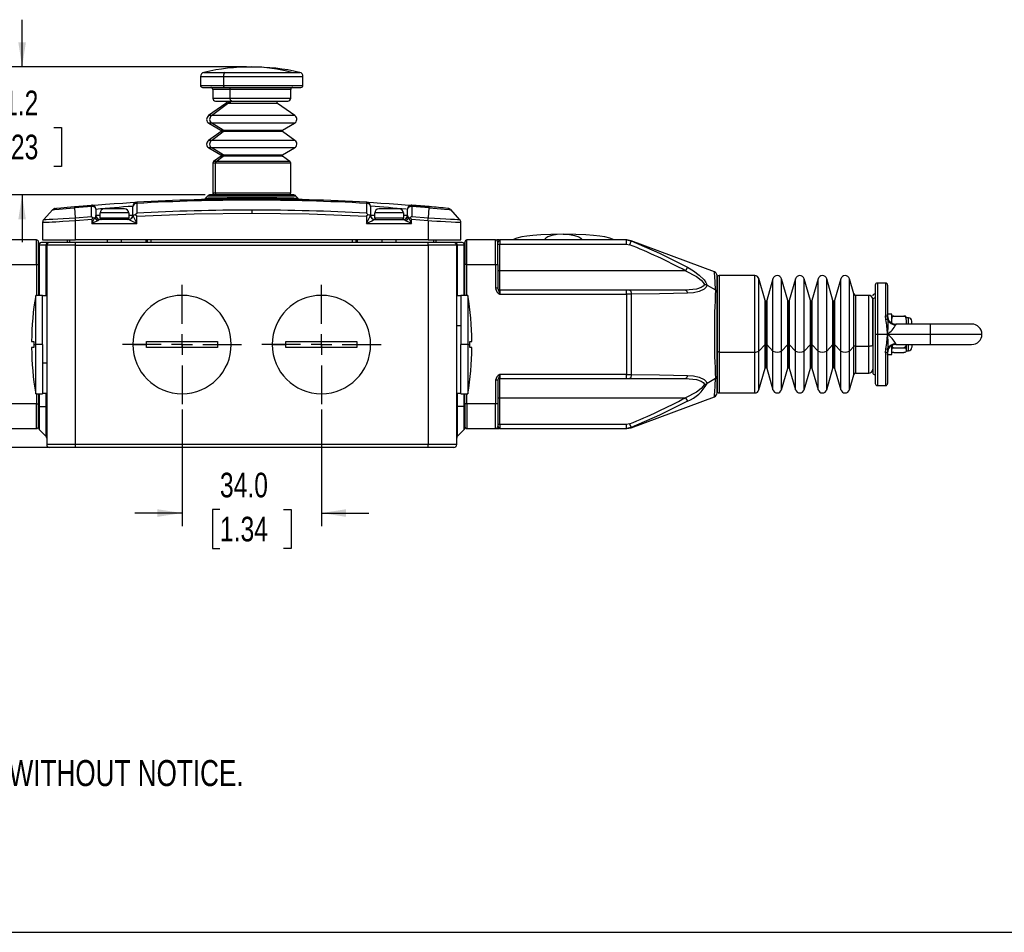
# Model space of a CAD drawing. Header units: millimetres. Extents: x 0 to 864, y 0 to 559.
# Tile 2 of 12: x 197 to 437, y 0 to 223. Entities that reach past the tile are written whole.
import ezdxf

# ---------------------------------------------------------------- set-up
doc = ezdxf.new("R2010")
doc.units = ezdxf.units.MM
doc.linetypes.add('CENTERX2', pattern=[20.32, 12.7, -2.54, 2.54, -2.54])
for name, color, linetype in [('CENTER', 40, 'CENTERX2'), ('DIMENSIONS', 140, 'Continuous'), ('SLD-DEFPOINTS', 7, 'Continuous'), ('TEXT', 140, 'Continuous')]:
    doc.layers.add(name, color=color, linetype=linetype)
doc.styles.add('SLDTEXTSTYLE0', font='TXT', dxfattribs={"width": 0.75})
doc.dimstyles.new('SLDDIMSTYLE2', dxfattribs={"dimtxt": 6, "dimasz": 6, "dimexe": 0, "dimexo": 0.0625, "dimgap": 1.5, "dimtad": 0, "dimtih": 1, "dimtoh": 1, "dimdec": 1, "dimrnd": 1e-09, "dimzin": 12, "dimdsep": 46, "dimtxsty": 'SLDTEXTSTYLE0', "dimsah": 1, "dimcen": 0.09, "dimadec": 0, "dimazin": 3, "dimtfac": 1, "dimtdec": 1, "dimtmove": 0, "dimatfit": 0, "dimfxl": 0, "dimfrac": 2, "dimtolj": 1, "dimtzin": 12, "dimarcsym": 0})
doc.dimstyles.new('SLDDIMSTYLE3', dxfattribs={"dimtxt": 6, "dimasz": 6, "dimexe": 0, "dimexo": 0.0625, "dimgap": 1.5, "dimtad": 0, "dimtih": 1, "dimtoh": 1, "dimdec": 1, "dimrnd": 1e-09, "dimzin": 4, "dimdsep": 46, "dimtxsty": 'SLDTEXTSTYLE0', "dimsah": 1, "dimcen": 0.09, "dimadec": 0, "dimazin": 1, "dimtfac": 1, "dimtdec": 1, "dimtmove": 0, "dimatfit": 0, "dimfxl": 0, "dimfrac": 2, "dimtolj": 1, "dimtzin": 12, "dimarcsym": 0})

# ---------------------------------------------------------------- blocks, each defined once
blk = doc.blocks.new('SW_NOTE_0_2')
at = {"layer": 'TEXT', "color": 0, "char_height": 6.35, "attachment_point": 1, "style": 'SLDTEXTSTYLE0'}
for s, insert in [('NOTES:', (0, 8.19)), ('1. DIMENSIONS CAN BE CHANGED BY MANUFACTURER WITHOUT NOTICE.', (4.76, -8.24)), ('2. DIMENSIONS DO NOT IMPLY TOLERANCE.', (4.76, -24.66))]:
    blk.add_mtext(s, dxfattribs=dict(at, insert=insert))
blk = doc.blocks.new('_D_10')
at = {"layer": 'DIMENSIONS'}
for p, q in [((236.62, 127.56), (236.62, 99.09)), ((270.62, 127.56), (270.62, 99.09)), ((236.62, 102.27), (225.08, 102.27)), ((245.86, 103.15), (244.03, 103.15)), ((244.03, 103.15), (244.03, 93.63)), ((261.37, 103.15), (263.2, 103.15)), ((263.2, 103.15), (263.2, 93.63)), ((270.62, 102.27), (282.16, 102.27)), ((244.03, 93.63), (245.86, 93.63)), ((263.2, 93.63), (261.37, 93.63))]:
    blk.add_line(p, q, dxfattribs=at)
for points in [[(236.62, 102.27), (230.62, 103.19), (230.62, 101.34)], [(270.62, 102.27), (276.62, 101.34), (276.62, 103.19)]]:
    blk.add_solid(points, dxfattribs=at)
at = {"layer": 'DIMENSIONS', "char_height": 6, "attachment_point": 1, "style": 'SLDTEXTSTYLE0'}
for s, insert in [('34.0', (245.86, 112.1)), ('1.34', (245.86, 101.36))]:
    blk.add_mtext(s, dxfattribs=dict(at, insert=insert))
blk = doc.blocks.new('_D_11')
at = {"layer": 'DIMENSIONS'}
for p, q in [((59.52, 145.87), (59.52, 157.41)), ((74.25, 145.87), (56.34, 145.87)), ((51.76, 132.95), (49.93, 132.95)), ((49.93, 132.95), (49.93, 123.43)), ((67.27, 132.95), (69.1, 132.95)), ((69.1, 132.95), (69.1, 123.43)), ((49.93, 123.43), (51.76, 123.43)), ((69.1, 123.43), (67.27, 123.43)), ((209.35, 118.27), (56.34, 118.27)), ((59.52, 118.27), (59.52, 106.73))]:
    blk.add_line(p, q, dxfattribs=at)
for points in [[(59.52, 145.87), (60.44, 151.87), (58.59, 151.87)], [(59.52, 118.27), (58.59, 112.27), (60.44, 112.27)]]:
    blk.add_solid(points, dxfattribs=at)
at = {"layer": 'DIMENSIONS', "char_height": 6, "attachment_point": 1, "style": 'SLDTEXTSTYLE0'}
for s, insert in [('27.6', (51.76, 141.9)), ('1.09', (51.76, 131.16))]:
    blk.add_mtext(s, dxfattribs=dict(at, insert=insert))
blk = doc.blocks.new('_D_12')
at = {"layer": 'DIMENSIONS'}
for p, q in [((197.61, 211.07), (197.61, 222.61)), ((252.35, 211.07), (194.43, 211.07)), ((189.85, 196.35), (188.02, 196.35)), ((188.02, 196.35), (188.02, 186.83)), ((205.37, 196.35), (207.2, 196.35)), ((207.2, 196.35), (207.2, 186.83)), ((188.02, 186.83), (189.85, 186.83)), ((207.2, 186.83), (205.37, 186.83)), ((242.26, 179.87), (194.43, 179.87)), ((197.61, 179.87), (197.61, 168.33))]:
    blk.add_line(p, q, dxfattribs=at)
for points in [[(197.61, 211.07), (198.53, 217.07), (196.69, 217.07)], [(197.61, 179.87), (196.69, 173.87), (198.53, 173.87)]]:
    blk.add_solid(points, dxfattribs=at)
at = {"layer": 'DIMENSIONS', "char_height": 6, "attachment_point": 1, "style": 'SLDTEXTSTYLE0'}
for s, insert in [('31.2', (189.85, 205.3)), ('1.23', (189.85, 194.56))]:
    blk.add_mtext(s, dxfattribs=dict(at, insert=insert))
blk = doc.blocks.new('SW_CENTERMARKSYMBOL_6')
at = {"layer": 'CENTER', "color": 0}
for p, q in [((0, 5.08), (0, 14.54)), ((0, 0), (0, 2.54)), ((-5.08, 0), (-14.54, 0)), ((0, 0), (-2.54, 0)), ((0, 0), (0, -2.54)), ((0, 0), (2.54, 0)), ((5.08, 0), (14.54, 0)), ((0, -5.08), (0, -14.54))]:
    blk.add_line(p, q, dxfattribs=at)
blk = doc.blocks.new('SW_CENTERMARKSYMBOL_7')
at = {"layer": 'CENTER', "color": 0}
for p, q in [((0, 5.08), (0, 14.54)), ((0, 0), (0, 2.54)), ((-5.08, 0), (-14.54, 0)), ((0, 0), (-2.54, 0)), ((0, 0), (0, -2.54)), ((0, 0), (2.54, 0)), ((5.08, 0), (14.54, 0)), ((0, -5.08), (0, -14.54))]:
    blk.add_line(p, q, dxfattribs=at)

msp = doc.modelspace()

# ---------------------------------------------------------------- linework, layer by layer
at = {"color": 8, "linetype": 'Continuous', "lineweight": 25}
for p, q in [((241.89, 209.75), (247.13, 209.75)), ((263.38, 209.75), (265.34, 209.75)), ((241.12, 208.78), (246.7, 208.78)), ((241.12, 206.57), (246.7, 206.57)), ((246.7, 208.78), (266.12, 208.78)), ((246.7, 206.57), (266.12, 206.57)), ((248.36, 205.57), (244.12, 205.57)), ((263.12, 205.57), (248.36, 205.57)), ((244.12, 203.47), (248.36, 203.47)), ((247.72, 202.15), (247.3, 202.15)), ((259.93, 202.15), (247.72, 202.15)), ((247.92, 202.56), (247.92, 202.77)), ((247.92, 202.56), (248.49, 202.56)), ((248.36, 203.47), (263.12, 203.47)), ((243.79, 199.2), (243.09, 199.2)), ((243.86, 197.35), (243.17, 197.35)), ((264.15, 199.2), (243.79, 199.2)), ((264.07, 197.35), (243.86, 197.35)), ((246.12, 195.64), (246.62, 195.64)), ((246.63, 195.3), (246.13, 195.3)), ((246.22, 195.47), (246.71, 195.47)), ((246.62, 195.64), (261.12, 195.64)), ((261.1, 195.3), (246.63, 195.3)), ((246.71, 195.47), (261.02, 195.47)), ((243.79, 193.17), (243.09, 193.17)), ((264.15, 193.17), (243.79, 193.17)), ((243.86, 191.32), (243.17, 191.32)), ((264.07, 191.32), (243.86, 191.32)), ((244.75, 187.61), (244.12, 187.61)), ((244.95, 188.02), (244.33, 188.02)), ((263.12, 187.61), (244.75, 187.61)), ((262.9, 188.02), (244.95, 188.02)), ((246.12, 189.62), (246.62, 189.62)), ((246.63, 189.28), (246.13, 189.28)), ((246.22, 189.44), (246.71, 189.44)), ((246.62, 189.62), (261.12, 189.62)), ((261.1, 189.28), (246.63, 189.28)), ((246.71, 189.44), (261.02, 189.44)), ((244.12, 180.37), (244.75, 180.37)), ((244.75, 180.37), (263.12, 180.37)), ((264.97, 179.02), (264.6, 179.03)), ((216.62, 174.87), (215.62, 174.87)), ((224.62, 174.87), (223.62, 174.87)), ((283.62, 174.87), (282.62, 174.87)), ((291.62, 174.87), (290.62, 174.87)), ((209.27, 168.27), (209.27, 168.87)), ((227.79, 168.87), (227.79, 168.27)), ((229.12, 168.27), (229.12, 168.87)), ((278.12, 168.87), (278.12, 168.27)), ((279.45, 168.27), (279.45, 168.87)), ((297.96, 168.87), (297.96, 168.27)), ((201.76, 167.57), (201.76, 155.37)), ((203.47, 155.27), (203.47, 167.57)), ((303.76, 167.57), (303.76, 155.27)), ((305.47, 155.37), (305.47, 167.57)), ((201.12, 162.87), (201.12, 155.37)), ((306.12, 155.37), (306.12, 162.87)), ((313.62, 161.38), (313.64, 161.37)), ((367.62, 160.17), (367.62, 141.54)), ((376.36, 141.54), (376.36, 160.17)), ((377.32, 141.76), (377.32, 159.44)), ((380.75, 141.78), (380.75, 159.37)), ((382.86, 141.78), (382.86, 159.37)), ((386.26, 141.78), (386.26, 159.37)), ((388.37, 141.78), (388.37, 159.37)), ((391.77, 141.78), (391.77, 159.37)), ((393.89, 141.78), (393.89, 159.37)), ((397.29, 141.78), (397.29, 159.37)), ((399.4, 141.78), (399.4, 159.37)), ((406.22, 158.37), (406.22, 145.87)), ((408.22, 158.37), (408.22, 150.39)), ((378.85, 143.37), (378.85, 154.11)), ((379.05, 153.97), (379.05, 143.42)), ((379.24, 154.11), (379.24, 143.37)), ((384.37, 143.37), (384.37, 154.11)), ((384.56, 153.97), (384.56, 143.42)), ((384.75, 154.11), (384.75, 143.37)), ((389.88, 143.37), (389.88, 154.11)), ((390.07, 153.97), (390.07, 143.42)), ((390.27, 154.11), (390.27, 143.37)), ((395.4, 143.37), (395.4, 154.11)), ((395.59, 153.97), (395.59, 143.42)), ((395.78, 154.11), (395.78, 143.37)), ((400.45, 142.88), (400.45, 155.73)), ((400.93, 155.37), (400.93, 142.99)), ((404.12, 142.99), (404.12, 155.37)), ((413.82, 148.37), (413.82, 149.87)), ((410.72, 148.37), (410.72, 148.16)), ((419.22, 145.87), (419.22, 148.37)), ((406.22, 145.87), (406.22, 133.37)), ((419.22, 143.37), (419.22, 145.87)), ((419.22, 145.87), (431.72, 145.87)), ((377.32, 132.29), (377.32, 141.76)), ((378.85, 137.62), (378.85, 143.37)), ((379.05, 143.42), (379.05, 137.77)), ((379.24, 143.37), (379.24, 137.62)), ((380.75, 132.36), (380.75, 141.78)), ((382.86, 132.36), (382.86, 141.78)), ((384.37, 137.62), (384.37, 143.37)), ((384.56, 143.42), (384.56, 137.77)), ((384.75, 143.37), (384.75, 137.62)), ((386.26, 132.36), (386.26, 141.78)), ((388.37, 132.36), (388.37, 141.78)), ((389.88, 137.62), (389.88, 143.37)), ((390.07, 143.42), (390.07, 137.77)), ((390.27, 143.37), (390.27, 137.62)), ((391.77, 132.36), (391.77, 141.78)), ((393.89, 132.36), (393.89, 141.78)), ((395.4, 137.62), (395.4, 143.37)), ((395.59, 143.42), (395.59, 137.77)), ((395.78, 143.37), (395.78, 137.62)), ((397.29, 132.36), (397.29, 141.78)), ((399.4, 132.36), (399.4, 141.78)), ((400.45, 136.01), (400.45, 142.88)), ((400.93, 142.99), (400.93, 136.37)), ((404.12, 136.37), (404.12, 142.99)), ((410.72, 143.58), (410.72, 143.37)), ((413.82, 141.87), (413.82, 143.37)), ((367.62, 141.54), (367.62, 131.57)), ((376.36, 131.57), (376.36, 141.54)), ((408.22, 141.35), (408.22, 133.37)), ((201.12, 131.37), (201.12, 128.87)), ((201.76, 131.37), (201.76, 128.27)), ((203.47, 128.27), (203.47, 131.47)), ((303.76, 131.47), (303.76, 128.27)), ((305.47, 128.27), (305.47, 131.37)), ((306.12, 128.87), (306.12, 131.37)), ((313.64, 130.37), (313.62, 130.36))]:
    msp.add_line(p, q, dxfattribs=at)
at = {"color": 7, "linetype": 'Continuous', "lineweight": 25}
for p, q in [((247.13, 209.75), (263.38, 209.75)), ((241.12, 208.78), (241.12, 206.57)), ((246.7, 208.78), (246.7, 206.57)), ((266.12, 206.57), (266.12, 208.78)), ((241.63, 206.07), (246.98, 206.07)), ((244.12, 205.57), (244.12, 203.47)), ((246.98, 206.07), (265.62, 206.07)), ((248.36, 203.47), (248.36, 205.57)), ((263.12, 203.47), (263.12, 205.57)), ((247.3, 202.15), (243.09, 199.2)), ((243.79, 199.2), (247.72, 202.15)), ((244.82, 202.77), (248.75, 202.77)), ((247.52, 202.77), (247.52, 202.56)), ((248.75, 202.77), (262.42, 202.77)), ((259.72, 202.56), (259.72, 202.77)), ((264.15, 199.2), (259.93, 202.15)), ((243.17, 197.35), (246.12, 195.64)), ((246.62, 195.64), (243.86, 197.35)), ((261.12, 195.64), (264.07, 197.35)), ((246.13, 195.3), (243.09, 193.17)), ((243.79, 193.17), (246.63, 195.3)), ((264.15, 193.17), (261.1, 195.3)), ((243.17, 191.32), (246.12, 189.62)), ((246.62, 189.62), (243.86, 191.32)), ((261.12, 189.62), (264.07, 191.32)), ((244.12, 187.61), (244.12, 180.37)), ((246.13, 189.28), (244.33, 188.02)), ((244.75, 180.37), (244.75, 187.61)), ((244.95, 188.02), (246.63, 189.28)), ((262.9, 188.02), (261.1, 189.28)), ((263.12, 180.37), (263.12, 187.61)), ((225.56, 178.08), (225.58, 177.79)), ((225.58, 177.79), (225.58, 175.37)), ((242.26, 179.02), (242.82, 179.57)), ((242.26, 179.02), (242.28, 178.91)), ((264.41, 179.57), (242.82, 179.57)), ((263.7, 179.87), (243.53, 179.87)), ((245.22, 179.87), (262.62, 179.87)), ((264.41, 179.57), (264.97, 179.02)), ((265.04, 178.85), (264.97, 179.02)), ((281.66, 177.79), (281.67, 178.08)), ((281.66, 175.37), (281.66, 177.79)), ((205.08, 176.27), (202.86, 173.82)), ((205.08, 176.27), (202.86, 173.82)), ((205.07, 176.25), (205.12, 176.26)), ((205.38, 176.48), (205.09, 176.25)), ((210.36, 177), (214.54, 177.34)), ((210.36, 177), (210.38, 176.71)), ((210.38, 176.71), (210.59, 174.3)), ((214.56, 177.05), (214.54, 177.34)), ((214.56, 174.63), (214.56, 177.05)), ((215.62, 176.35), (215.62, 174.87)), ((223.62, 175.47), (216.62, 175.47)), ((216.62, 174.17), (216.62, 175.47)), ((222.62, 176.47), (217.62, 176.47)), ((223.62, 175.47), (223.62, 174.17)), ((224.62, 174.87), (224.62, 177.08)), ((225.58, 175.37), (225.22, 175.04)), ((253.62, 176.16), (253.62, 175.45)), ((281.66, 175.37), (282.02, 175.04)), ((282.62, 177.08), (282.62, 174.87)), ((290.62, 175.47), (283.62, 175.47)), ((283.62, 174.17), (283.62, 175.47)), ((289.62, 176.47), (284.62, 176.47)), ((290.62, 175.47), (290.62, 174.17)), ((291.46, 176.36), (291.62, 176.35)), ((291.62, 174.87), (291.62, 176.35)), ((292.69, 177.34), (292.67, 177.05)), ((292.67, 177.05), (292.67, 174.63)), ((296.85, 176.71), (296.64, 174.3)), ((296.88, 177), (296.85, 176.71)), ((302.14, 176.25), (301.86, 176.48)), ((302.11, 176.26), (302.17, 176.25)), ((304.37, 173.82), (302.15, 176.27)), ((304.37, 173.82), (302.15, 176.27)), ((202.62, 173.17), (202.62, 168.87)), ((210.59, 174.3), (214.56, 174.63)), ((210.62, 173.6), (214.62, 173.92)), ((210.62, 168.87), (210.62, 173.6)), ((214.56, 174.63), (214.97, 174.31)), ((214.97, 174.31), (214.62, 173.92)), ((214.62, 172.87), (215.3, 174.23)), ((214.62, 173.92), (214.62, 172.87)), ((216.19, 173.65), (214.62, 172.87)), ((215.3, 174.23), (214.97, 174.31)), ((215.42, 174.13), (215.56, 174.63)), ((215.56, 174.63), (215.62, 174.87)), ((223.62, 173.87), (216.5, 173.87)), ((223.62, 174.17), (216.62, 174.17)), ((223.66, 173.85), (223.62, 173.87)), ((224.62, 174.87), (224.62, 174.82)), ((224.62, 174.82), (224.63, 174.71)), ((225.62, 174.67), (225.22, 175.04)), ((225.62, 172.87), (225.62, 174.67)), ((282.02, 175.04), (281.62, 174.67)), ((281.62, 174.67), (281.62, 172.87)), ((282.6, 174.71), (282.61, 174.82)), ((282.61, 174.82), (282.62, 174.87)), ((283.61, 173.87), (283.58, 173.85)), ((283.61, 173.87), (290.73, 173.87)), ((290.62, 174.17), (283.62, 174.17)), ((292.62, 172.87), (291.05, 173.65)), ((291.62, 174.87), (291.67, 174.63)), ((291.67, 174.63), (291.82, 174.13)), ((292.26, 174.31), (291.94, 174.23)), ((291.94, 174.23), (292.62, 172.87)), ((292.67, 174.63), (292.26, 174.31)), ((292.62, 173.92), (292.26, 174.31)), ((292.62, 172.87), (292.62, 173.92)), ((292.62, 173.92), (296.62, 173.6)), ((292.67, 174.63), (296.64, 174.3)), ((296.62, 173.6), (296.62, 168.87)), ((304.62, 168.87), (304.62, 173.17)), ((214.62, 172.87), (225.62, 172.87)), ((281.62, 172.87), (292.62, 172.87)), ((201.12, 168.87), (194.12, 168.87)), ((201.12, 162.87), (201.12, 168.87)), ((201.62, 162.87), (201.62, 168.37)), ((203.97, 168.27), (202.32, 168.27)), ((202.62, 168.87), (210.62, 168.87)), ((210.62, 168.27), (204.32, 168.27)), ((208.62, 168.87), (208.62, 168.27)), ((296.62, 168.87), (210.62, 168.87)), ((296.62, 168.27), (210.62, 168.27)), ((210.62, 167.57), (210.62, 168.27)), ((218.37, 168.87), (218.37, 168.27)), ((221.87, 168.27), (221.87, 168.87)), ((228.12, 168.87), (228.12, 168.27)), ((279.12, 168.27), (279.12, 168.87)), ((285.37, 168.87), (285.37, 168.27)), ((288.87, 168.27), (288.87, 168.87)), ((296.62, 168.87), (304.62, 168.87)), ((302.92, 168.27), (296.62, 168.27)), ((296.62, 167.57), (296.62, 168.27)), ((298.62, 168.27), (298.62, 168.87)), ((304.92, 168.27), (303.27, 168.27)), ((305.62, 168.37), (305.62, 162.87)), ((306.12, 162.87), (306.12, 168.87)), ((313.12, 168.87), (306.12, 168.87)), ((313.12, 162.87), (313.12, 168.87)), ((313.94, 168.87), (313.43, 168.87)), ((313.62, 162.87), (313.62, 168.37)), ((313.98, 168.82), (314.12, 168.87)), ((314.12, 168.87), (314.12, 167.87)), ((345.02, 168.87), (314.12, 168.87)), ((345.02, 167.87), (345.02, 168.87)), ((345.02, 168.87), (346.17, 168.64)), ((346.12, 168.68), (345.08, 168.87)), ((346.17, 168.64), (345.79, 167.71)), ((366.47, 161.11), (346.18, 168.66)), ((201.62, 167.57), (201.62, 155.37)), ((201.76, 167.57), (201.62, 167.57)), ((203.47, 167.57), (201.76, 167.57)), ((203.47, 167.57), (203.62, 167.57)), ((203.62, 167.57), (203.62, 118.97)), ((210.62, 167.57), (203.62, 167.57)), ((210.62, 118.97), (210.62, 167.57)), ((210.62, 167.57), (296.62, 167.57)), ((296.62, 167.57), (296.62, 118.97)), ((303.62, 167.57), (296.62, 167.57)), ((303.62, 118.97), (303.62, 167.57)), ((303.62, 167.57), (303.76, 167.57)), ((305.47, 167.57), (303.76, 167.57)), ((305.62, 167.57), (305.47, 167.57)), ((305.62, 155.37), (305.62, 167.57)), ((313.62, 167.87), (314.12, 167.87)), ((314.12, 161.37), (314.12, 167.87)), ((314.12, 167.87), (345.02, 167.87)), ((345.02, 167.87), (345.79, 167.71)), ((194.12, 162.87), (201.12, 162.87)), ((201.12, 162.87), (201.62, 162.87)), ((306.12, 162.87), (305.62, 162.87)), ((306.12, 162.87), (313.12, 162.87)), ((313.12, 162.87), (313.12, 157.08)), ((313.12, 162.87), (313.62, 162.87)), ((313.62, 162.87), (313.62, 157.08)), ((314.12, 161.37), (313.64, 161.37)), ((359.4, 161.37), (314.12, 161.37)), ((314.12, 156.67), (314.12, 161.37)), ((359.88, 162.22), (359.4, 161.37)), ((367.12, 156.14), (367.12, 160.17)), ((367.12, 159.61), (367.12, 141.69)), ((376.36, 160.17), (367.62, 160.17)), ((378.85, 154.11), (377.32, 159.44)), ((380.75, 159.37), (379.24, 154.11)), ((384.37, 154.11), (382.86, 159.37)), ((386.26, 159.37), (384.75, 154.11)), ((389.88, 154.11), (388.37, 159.37)), ((391.77, 159.37), (390.27, 154.11)), ((395.4, 154.11), (393.89, 159.37)), ((397.29, 159.37), (395.78, 154.11)), ((400.45, 155.73), (399.4, 159.37)), ((313.62, 157.08), (313.12, 157.08)), ((314.12, 156.67), (314.12, 155.67)), ((345.02, 156.67), (314.12, 156.67)), ((345.02, 155.67), (345.02, 156.67)), ((345.79, 156.67), (345.02, 156.67)), ((359.4, 156.67), (345.79, 156.67)), ((364.67, 157.88), (366.75, 156.69)), ((367.12, 135.6), (367.12, 156.14)), ((405.72, 157.87), (405.72, 145.87)), ((408.22, 158.37), (406.22, 158.37)), ((408.72, 157.87), (408.72, 150.21)), ((202.62, 155.37), (200.92, 155.37)), ((200.92, 143.37), (200.92, 155.37)), ((202.62, 143.37), (202.62, 155.37)), ((203.62, 155.27), (202.62, 155.27)), ((304.62, 155.27), (303.62, 155.27)), ((306.32, 155.37), (304.62, 155.37)), ((304.62, 155.37), (304.62, 143.37)), ((306.32, 155.37), (306.32, 143.37)), ((314.12, 155.67), (345.02, 155.67)), ((345.02, 155.67), (345.02, 136.07)), ((346.17, 155.67), (345.02, 155.67)), ((346.17, 155.67), (346.17, 136.06)), ((404.12, 155.37), (400.93, 155.37)), ((405.12, 154.71), (405.12, 154.29)), ((405.12, 143.29), (405.12, 154.33)), ((405.12, 154.29), (405.12, 136.56)), ((408.33, 149.44), (408.22, 150.39)), ((408.72, 150.66), (408.72, 150.77)), ((409.72, 150.77), (408.72, 150.77)), ((408.81, 149.44), (408.72, 150.21)), ((409.72, 148.64), (409.72, 150.77)), ((410.22, 150.32), (412.72, 150.32)), ((413.22, 149.99), (413.22, 149.78)), ((413.82, 149.87), (413.22, 149.87)), ((413.22, 149.37), (413.22, 148.68)), ((414.62, 148.36), (414.62, 149.04)), ((304.62, 147.93), (303.62, 147.93)), ((419.22, 148.37), (410.72, 148.37)), ((413.22, 148.68), (413.22, 148.37)), ((429.22, 148.37), (419.22, 148.37)), ((199.92, 144.12), (200.44, 144.12)), ((200.44, 144.12), (200.44, 143.37)), ((227.94, 143.37), (227.95, 144.12)), ((227.95, 144.12), (245.28, 144.12)), ((236.62, 142.62), (236.62, 144.12)), ((245.28, 144.12), (245.29, 143.37)), ((261.94, 143.37), (261.95, 144.12)), ((261.95, 144.12), (279.28, 144.12)), ((270.62, 142.62), (270.62, 144.12)), ((279.28, 144.12), (279.29, 143.37)), ((306.79, 144.12), (307.31, 144.12)), ((306.8, 143.37), (306.79, 144.12)), ((405.72, 145.87), (405.72, 133.87)), ((405.72, 145.87), (406.22, 145.87)), ((406.22, 145.87), (408.72, 145.87)), ((408.72, 145.87), (419.22, 145.87)), ((200.44, 142.62), (199.92, 142.62)), ((200.44, 143.37), (200.92, 143.37)), ((200.44, 143.37), (200.44, 142.62)), ((200.92, 131.37), (200.92, 143.37)), ((202.62, 143.37), (200.92, 143.37)), ((202.62, 143.37), (202.62, 131.37)), ((224.62, 143.37), (227.94, 143.37)), ((227.95, 142.62), (227.94, 143.37)), ((245.28, 142.62), (227.95, 142.62)), ((245.29, 143.37), (245.28, 142.62)), ((245.29, 143.37), (248.62, 143.37)), ((258.62, 143.37), (261.94, 143.37)), ((261.95, 142.62), (261.94, 143.37)), ((279.28, 142.62), (261.95, 142.62)), ((279.29, 143.37), (279.28, 142.62)), ((279.29, 143.37), (282.62, 143.37)), ((304.62, 131.37), (304.62, 143.37)), ((306.32, 143.37), (304.62, 143.37)), ((306.32, 143.37), (306.32, 131.37)), ((306.32, 143.37), (306.8, 143.37)), ((306.79, 142.62), (306.8, 143.37)), ((307.31, 142.62), (306.79, 142.62)), ((377.32, 141.76), (378.85, 143.37)), ((379.24, 143.37), (380.75, 141.78)), ((382.86, 141.78), (384.37, 143.37)), ((384.75, 143.37), (386.26, 141.78)), ((388.37, 141.78), (389.88, 143.37)), ((390.27, 143.37), (391.77, 141.78)), ((393.89, 141.78), (395.4, 143.37)), ((395.78, 143.37), (397.29, 141.78)), ((399.4, 141.78), (400.45, 142.88)), ((400.93, 142.99), (404.12, 142.99)), ((405.12, 143.29), (405.12, 137.39)), ((408.22, 141.35), (408.33, 142.29)), ((408.72, 141.53), (408.81, 142.3)), ((409.72, 140.97), (409.72, 143.1)), ((409.72, 143.05), (409.72, 142.24)), ((410.22, 142.58), (412.72, 142.58)), ((410.72, 143.37), (419.22, 143.37)), ((413.22, 143.37), (413.22, 142.24)), ((413.22, 142.24), (413.22, 142)), ((413.22, 142), (413.22, 141.75)), ((413.22, 141.87), (413.82, 141.87)), ((414.62, 143.37), (414.62, 142.72)), ((419.22, 143.37), (429.22, 143.37)), ((367.12, 141.69), (367.12, 132.1)), ((367.62, 141.54), (376.36, 141.54)), ((408.72, 141.53), (408.72, 133.87)), ((408.72, 140.97), (408.72, 141.04)), ((408.72, 140.97), (409.72, 140.97)), ((410.22, 141.42), (412.72, 141.42)), ((203.62, 138.81), (202.62, 138.81)), ((377.32, 132.29), (378.85, 137.62)), ((379.24, 137.62), (380.75, 132.36)), ((382.86, 132.36), (384.37, 137.62)), ((384.75, 137.62), (386.26, 132.36)), ((388.37, 132.36), (389.88, 137.62)), ((390.27, 137.62), (391.77, 132.36)), ((393.89, 132.36), (395.4, 137.62)), ((395.78, 137.62), (397.29, 132.36)), ((313.12, 134.65), (313.12, 128.87)), ((313.62, 134.65), (313.12, 134.65)), ((313.62, 134.65), (313.62, 128.87)), ((314.12, 136.07), (314.12, 135.07)), ((345.02, 136.07), (314.12, 136.07)), ((314.12, 135.07), (345.02, 135.07)), ((314.12, 130.37), (314.12, 135.07)), ((345.02, 135.07), (345.02, 136.07)), ((345.02, 136.07), (346.17, 136.06)), ((345.02, 135.07), (345.79, 135.07)), ((345.79, 135.07), (359.4, 135.07)), ((366.75, 135.05), (364.67, 133.85)), ((367.12, 131.56), (367.12, 135.6)), ((399.4, 132.36), (400.45, 136.01)), ((400.93, 136.37), (404.12, 136.37)), ((406.22, 133.37), (408.22, 133.37)), ((200.92, 131.37), (202.62, 131.37)), ((201.62, 131.37), (201.62, 128.27)), ((202.62, 131.47), (203.62, 131.47)), ((303.62, 131.47), (304.62, 131.47)), ((304.62, 131.37), (306.32, 131.37)), ((305.62, 128.27), (305.62, 131.37)), ((313.64, 130.37), (314.12, 130.37)), ((314.12, 130.37), (359.4, 130.37)), ((314.12, 123.87), (314.12, 130.37)), ((346.18, 123.08), (366.47, 130.63)), ((359.4, 130.37), (359.88, 129.52)), ((367.62, 131.57), (376.36, 131.57)), ((201.12, 128.87), (194.12, 128.87)), ((201.12, 122.87), (201.12, 128.87)), ((201.12, 128.87), (201.62, 128.87)), ((201.62, 123.37), (201.62, 128.87)), ((201.62, 128.27), (201.76, 128.27)), ((201.62, 128.27), (201.62, 122.97)), ((201.76, 128.27), (203.47, 128.27)), ((201.76, 128.27), (201.76, 122.62)), ((203.47, 120.91), (203.47, 128.27)), ((203.62, 128.27), (203.47, 128.27)), ((303.62, 128.27), (303.76, 128.27)), ((303.76, 128.27), (303.76, 120.91)), ((305.47, 128.27), (303.76, 128.27)), ((305.47, 122.62), (305.47, 128.27)), ((305.62, 128.27), (305.47, 128.27)), ((305.62, 128.87), (305.62, 123.37)), ((306.12, 128.87), (305.62, 128.87)), ((305.62, 122.97), (305.62, 128.27)), ((313.12, 128.87), (306.12, 128.87)), ((306.12, 128.87), (306.12, 122.87)), ((313.62, 128.87), (313.12, 128.87)), ((313.12, 122.87), (313.12, 128.87)), ((313.62, 128.87), (313.62, 123.37)), ((194.12, 122.87), (201.12, 122.87)), ((201.76, 122.62), (203.47, 120.91)), ((305.47, 122.62), (303.76, 120.91)), ((306.12, 122.87), (313.12, 122.87)), ((313.12, 122.87), (313.94, 122.87)), ((314.12, 123.87), (313.62, 123.87)), ((314.12, 122.87), (313.98, 122.92)), ((314.12, 123.87), (314.12, 122.87)), ((345.02, 123.87), (314.12, 123.87)), ((314.12, 122.87), (345.02, 122.87)), ((345.79, 124.02), (345.02, 123.87)), ((345.02, 122.87), (345.02, 123.87)), ((346.17, 123.1), (345.02, 122.87)), ((345.08, 122.87), (346.12, 123.06)), ((345.79, 124.02), (346.17, 123.1)), ((210.62, 118.97), (203.62, 118.97)), ((210.62, 118.27), (204.32, 118.27)), ((210.62, 118.27), (210.62, 118.97)), ((296.62, 118.97), (210.62, 118.97)), ((296.62, 118.27), (210.62, 118.27)), ((296.62, 118.27), (296.62, 118.97)), ((303.62, 118.97), (296.62, 118.97)), ((302.92, 118.27), (296.62, 118.27))]:
    msp.add_line(p, q, dxfattribs=at)
at = {"color": 7, "linetype": 'Continuous', "lineweight": 25, "flags": 128}
for points in [[(246.7, 206.57), (246.71, 206.47), (246.72, 206.38), (246.75, 206.29), (246.78, 206.21), (246.82, 206.15), (246.87, 206.11), (246.92, 206.08), (246.98, 206.07)], [(248.08, 206.07), (248.14, 206.06), (248.19, 206.03), (248.24, 205.98), (248.28, 205.92), (248.31, 205.85), (248.34, 205.76), (248.35, 205.67), (248.36, 205.57)], [(248.75, 202.77), (248.67, 202.78), (248.6, 202.82), (248.53, 202.89), (248.47, 202.97), (248.43, 203.08), (248.39, 203.2), (248.37, 203.33), (248.36, 203.47)], [(214.54, 177.34), (214.96, 177.38), (216.16, 177.47), (217.94, 177.6), (220.04, 177.74), (222.15, 177.88), (223.94, 177.99), (225.14, 178.06), (225.56, 178.08)], [(281.67, 178.08), (282.09, 178.06), (283.29, 177.99), (285.08, 177.88), (287.18, 177.74), (289.29, 177.6), (291.07, 177.47), (292.27, 177.38), (292.69, 177.34)], [(205.34, 176.45), (205.28, 176.43), (205.09, 176.25)], [(205.71, 176.57), (205.53, 176.54), (205.38, 176.48)], [(205.71, 176.57), (205.8, 176.58), (206.07, 176.61), (207.08, 176.7), (208.59, 176.84), (210.36, 177)], [(225.62, 174.67), (239.61, 175.26), (253.62, 175.45)], [(253.62, 175.45), (267.62, 175.26), (281.62, 174.67)], [(202.62, 173.17), (202.7, 173.17), (202.9, 173.18), (203.23, 173.2), (203.68, 173.22), (204.2, 173.25), (204.96, 173.3), (205.81, 173.34), (206.69, 173.39), (207.55, 173.43), (209.05, 173.51), (210.62, 173.6)], [(202.88, 173.84), (203.03, 173.85), (203.46, 173.87), (204.17, 173.92), (205.13, 173.98), (206.31, 174.05), (207.63, 174.13), (209.08, 174.21), (210.59, 174.3)], [(215.3, 174.23), (215.36, 174.19), (215.42, 174.13)], [(225.62, 172.87), (224.35, 173.5), (223.89, 173.73), (223.75, 173.8), (223.66, 173.85)], [(224.66, 174.78), (224.71, 174.67), (224.79, 174.52), (225.02, 174.06), (225.62, 172.87)], [(281.62, 172.87), (282.21, 174.06), (282.44, 174.52), (282.52, 174.67), (282.57, 174.78)], [(283.58, 173.85), (283.49, 173.8), (283.34, 173.73), (282.88, 173.5), (281.62, 172.87)], [(291.82, 174.13), (291.88, 174.2), (291.94, 174.23)], [(296.62, 173.6), (297.54, 173.55), (298.79, 173.48), (299.68, 173.43), (300.92, 173.37), (302.27, 173.3), (303.35, 173.23), (304.01, 173.2), (304.43, 173.18), (304.62, 173.17)], [(296.64, 174.3), (298.16, 174.21), (299.6, 174.13), (300.93, 174.05), (302.09, 173.98), (303.06, 173.92), (303.77, 173.87), (304.21, 173.85), (304.36, 173.84)], [(204.32, 168.27), (204.23, 168.27), (204.12, 168.27), (204.11, 168.27), (204.05, 168.27), (203.97, 168.27)], [(303.27, 168.27), (303.01, 168.27), (302.94, 168.27), (302.94, 168.27), (302.92, 168.27), (302.92, 168.27)], [(329.62, 170.27), (326.59, 170.23), (324.16, 170.13), (322.21, 169.99), (320.69, 169.81), (319.52, 169.62), (318.27, 169.32), (317.24, 168.87)], [(341.99, 168.87), (340.96, 169.32), (339.71, 169.62), (338.54, 169.81), (337.02, 169.99), (335.08, 170.13), (332.64, 170.23), (329.62, 170.27)], [(346.17, 168.64), (353.09, 165.63), (359.88, 162.22)], [(359.4, 161.37), (362.07, 159.96), (363.25, 159.08), (363.74, 158.54), (364.02, 158.04)], [(359.88, 162.22), (361.34, 161.33), (362.74, 160.33), (363.95, 159.16), (364.4, 158.52), (364.67, 157.88)], [(345.79, 156.67), (345.86, 156.65), (345.93, 156.59), (346, 156.5), (346.06, 156.38), (346.11, 156.23), (346.14, 156.05), (346.16, 155.87), (346.17, 155.67)], [(364.02, 158.04), (363.74, 157.61), (363.25, 157.26), (362.07, 156.88), (359.4, 156.67)], [(359.4, 156.67), (359.48, 156.65), (359.56, 156.61), (359.64, 156.54), (359.7, 156.45), (359.76, 156.34), (359.81, 156.2), (359.85, 156.05), (359.88, 155.9)], [(364.67, 157.88), (364.4, 157.32), (363.95, 156.87), (362.74, 156.3), (361.35, 156.01), (359.88, 155.9)], [(364.02, 158.04), (364.38, 158), (364.67, 157.88)], [(359.88, 155.9), (353.09, 155.75), (346.17, 155.67)], [(408.22, 150.39), (408.31, 150.39), (408.41, 150.38), (408.49, 150.36), (408.57, 150.34), (408.63, 150.31), (408.68, 150.28), (408.71, 150.24), (408.72, 150.21)], [(409.72, 149.37), (409.8, 149.98), (409.87, 150.11), (409.98, 150.23), (410.06, 150.28), (410.16, 150.32), (410.22, 150.32)], [(410.22, 150.32), (410.13, 150.32), (410.05, 150.31), (409.95, 150.28), (409.83, 150.22), (409.72, 150.04), (409.72, 149.99)], [(412.72, 150.32), (412.8, 150.31), (412.88, 150.28), (412.99, 150.2), (413.1, 150.04), (413.21, 149.54), (413.22, 149.37)], [(413.22, 149.99), (413.13, 150.2), (413.06, 150.25), (412.96, 150.29), (412.87, 150.31), (412.77, 150.32), (412.72, 150.32)], [(404.12, 142.99), (404.31, 143), (404.5, 143.02), (404.67, 143.04), (404.82, 143.08), (404.95, 143.13), (405.04, 143.18), (405.1, 143.24), (405.12, 143.29)], [(409.72, 142.24), (409.8, 142.46), (409.87, 142.5), (409.98, 142.55), (410.06, 142.56), (410.16, 142.58), (410.22, 142.58)], [(410.22, 141.42), (410.13, 141.42), (410.05, 141.43), (409.95, 141.46), (409.83, 141.52), (409.72, 141.69), (409.72, 141.75)], [(413.17, 143.37), (413.13, 143.04), (413.06, 142.86), (412.96, 142.7), (412.87, 142.63), (412.77, 142.58), (412.72, 142.58)], [(412.72, 142.58), (412.8, 142.57), (412.88, 142.56), (412.99, 142.54), (413.1, 142.48), (413.21, 142.3), (413.22, 142.24)], [(413.22, 141.75), (413.13, 141.54), (413.06, 141.49), (412.96, 141.45), (412.87, 141.43), (412.77, 141.42), (412.72, 141.42)], [(367.62, 141.54), (367.52, 141.54), (367.43, 141.55), (367.34, 141.56), (367.26, 141.58), (367.2, 141.61), (367.15, 141.63), (367.13, 141.66), (367.12, 141.69)], [(408.72, 141.53), (408.71, 141.49), (408.68, 141.46), (408.63, 141.43), (408.57, 141.4), (408.49, 141.38), (408.41, 141.36), (408.31, 141.35), (408.22, 141.35)], [(346.17, 136.06), (346.16, 135.87), (346.14, 135.68), (346.11, 135.51), (346.06, 135.36), (346, 135.24), (345.93, 135.14), (345.86, 135.09), (345.79, 135.07)], [(346.17, 136.06), (353.09, 135.99), (359.88, 135.84)], [(359.88, 135.84), (359.85, 135.68), (359.81, 135.53), (359.76, 135.4), (359.7, 135.28), (359.64, 135.19), (359.56, 135.12), (359.48, 135.08), (359.4, 135.07)], [(359.4, 135.07), (362.07, 134.85), (363.25, 134.47), (363.74, 134.12), (364.02, 133.69)], [(359.88, 135.84), (361.34, 135.73), (362.74, 135.43), (363.95, 134.86), (364.4, 134.42), (364.67, 133.85)], [(364.02, 133.69), (363.74, 133.19), (363.25, 132.66), (362.07, 131.78), (359.4, 130.37)], [(364.02, 133.69), (364.38, 133.74), (364.67, 133.85)], [(359.88, 129.52), (353.09, 126.11), (346.17, 123.1)]]:
    msp.add_lwpolyline(points, dxfattribs=at)
at = {"color": 8, "linetype": 'Continuous', "lineweight": 25, "flags": 128}
for points in [[(205.12, 176.26), (205.17, 176.26), (205.48, 176.29), (206.63, 176.39), (208.35, 176.54), (210.38, 176.71)], [(296.85, 176.71), (298.88, 176.54), (300.6, 176.39), (301.75, 176.29), (302.06, 176.26), (302.11, 176.26)], [(329.62, 170.27), (328.09, 170.2), (326.84, 169.99), (325.87, 169.64), (325.32, 169.29), (324.93, 168.87)], [(329.62, 170.27), (331.14, 170.2), (332.39, 169.99), (333.37, 169.64), (333.91, 169.29), (334.3, 168.87)], [(366.75, 156.69), (366.65, 158.58), (366.55, 159.97), (366.49, 160.82), (366.47, 161.11), (366.47, 161.11)]]:
    msp.add_lwpolyline(points, dxfattribs=at)
at = {"color": 7, "linetype": 'Continuous', "lineweight": 25}
for centre, radius, start, end in [((242.12, 208.78), 1, 102.8186, 180), ((252.99, 163.91), 47.14, 89.2399, 103.5574), ((247.74, 208.9), 1.05, 125.6164, 186.7343), ((254.24, 163.01), 48.03, 76.6826, 90.745), ((253.6, 174.05), 37.02, 74.6721, 89.967), ((265.12, 208.78), 1, 0, 77.1814), ((241.62, 206.57), 0.5, 180, 270), ((265.62, 206.57), 0.5, 270, 0), ((243.62, 205.57), 0.5, 0, 90), ((263.62, 205.57), 0.5, 90, 180), ((244.82, 203.47), 0.7, 180, 270), ((247.02, 202.56), 0.5, 305, 0), ((247.41, 202.56), 0.511, 307.63, 0.5407), ((260.22, 202.56), 0.5, 180, 235), ((262.42, 203.47), 0.7, 270, 0), ((243.72, 198.3), 1.1, 125, 240), ((244.49, 198.3), 1.14, 127.8369, 236.8304), ((263.52, 198.3), 1.1, 300, 55), ((246.02, 195.47), 0.2, 0, 60), ((246.02, 195.47), 0.2, 305, 0), ((246.51, 195.47), 0.203, 359.3137, 57.326), ((246.51, 195.47), 0.204, 307.63, 0.5407), ((261.22, 195.47), 0.2, 120, 180), ((261.22, 195.47), 0.2, 180, 235), ((243.72, 192.27), 1.1, 125, 240), ((244.49, 192.27), 1.14, 127.8369, 236.8304), ((263.52, 192.27), 1.1, 300, 55), ((244.62, 187.61), 0.5, 125, 180), ((245.26, 187.61), 0.511, 127.63, 180.5407), ((246.02, 189.44), 0.2, 0, 60), ((246.02, 189.44), 0.2, 305, 0), ((246.51, 189.44), 0.203, 359.3137, 57.326), ((246.51, 189.44), 0.204, 307.63, 0.5407), ((261.22, 189.44), 0.2, 120, 180), ((261.22, 189.44), 0.2, 180, 235), ((262.62, 187.61), 0.5, 0, 55), ((244.62, 180.37), 0.5, 180, 270), ((245.23, 180.35), 0.484, 178.0947, 267.9587), ((262.62, 180.37), 0.5, 270, 0), ((225.62, 177.08), 1, 93.2071, 180), ((225.48, 176.92), 0.879, 83.6406, 168.997), ((253.62, -322.62), 501.49, 86.7929, 93.2071), ((253.62, -322.62), 501.2, 86.7929, 93.2071), ((253.63, -267.02), 446.18, 90.6752, 91.4597), ((243.53, 178.87), 1, 90, 135), ((247.98, 179.24), 0.412, 280.8715, 344.2494), ((253.61, -266.56), 445.72, 88.5404, 90.6739), ((263.7, 178.87), 1, 45, 90), ((281.75, 176.92), 0.879, 11.003, 96.3594), ((281.62, 177.08), 1, 0, 86.7929), ((253.62, -322.62), 501.2, 94.4692, 94.9485), ((214.62, 176.35), 1, 360, 94.4692), ((214.73, 176.16), 0.911, 12.0907, 100.4122), ((247.19, -153.41), 331.26, 93.9066, 95.4686), ((217.62, 175.47), 1, 90, 180), ((222.62, 175.47), 1, 0, 90), ((253.62, -322.62), 498.79, 90, 93.2226), ((253.62, -322.62), 498.79, 86.7774, 90), ((284.62, 175.47), 1, 90, 180), ((289.62, 175.47), 1, 0, 90), ((292.62, 176.35), 1, 85.5308, 180), ((292.51, 176.16), 0.911, 79.5878, 167.9093), ((253.62, -322.62), 501.2, 85.0515, 85.5308), ((253.62, -322.62), 501.49, 85.0515, 85.5308), ((253.79, -320.71), 499.57, 84.5228, 85.0525), ((301.4, 175.59), 0.99, 41.753, 84.5065), ((203.62, 173.17), 1, 137.7628, 180), ((182.46, 172.94), 28.16, 1.3302, 2.7686), ((216.44, 174.92), 1.29, 217.2986, 258.5805), ((216.51, 174.84), 0.977, 192.5197, 269.3841), ((216.62, 174.87), 1, 180, 270), ((216.5, 173.53), 0.339, 89.8819, 158.5694), ((216.92, 174.17), 0.3, 180, 270), ((223.32, 174.17), 0.3, 270, 0), ((223.62, 174.87), 1, 270, 0), ((223.62, 174.87), 0.999, 270.0342, 357.1509), ((223.62, 174.87), 1.02, 271.9041, 350.973), ((224.8, 174.7), 0.163, 147.2213, 174.6463), ((225.28, 174.18), 0.862, 94.183, 135.9667), ((281.91, 174.08), 0.969, 46.4185, 83.4318), ((282.42, 174.69), 0.179, 6.5612, 31.5711), ((283.61, 174.87), 1.02, 189.024, 268.0988), ((283.61, 174.87), 0.999, 182.8491, 269.9658), ((283.62, 174.87), 1, 180, 270), ((283.92, 174.17), 0.3, 180, 270), ((290.32, 174.17), 0.3, 270, 0), ((290.62, 174.87), 1, 270, 0), ((290.72, 174.84), 0.977, 270.6159, 347.4803), ((290.73, 173.53), 0.341, 21.6176, 89.9311), ((290.79, 174.92), 1.29, 281.4108, 322.7086), ((283.52, 174.42), 13.12, 356.4077, 359.4943), ((303.62, 173.17), 1, 360, 42.2372), ((201.12, 168.37), 0.5, 0, 90), ((202.32, 167.57), 0.7, 90, 180), ((202.39, 167.64), 0.636, 97.0712, 186.2555), ((204.09, 167.66), 0.625, 101.4218, 188.0495), ((204.32, 167.57), 0.7, 90, 180), ((302.92, 167.57), 0.7, 360, 90), ((303.14, 167.66), 0.625, 351.9505, 78.5782), ((304.84, 167.64), 0.636, 353.7449, 82.9283), ((304.92, 167.57), 0.7, 0, 90), ((306.12, 168.37), 0.5, 90, 180), ((313.12, 168.37), 0.5, 0, 90), ((294.7, 40.35), 137.23, 61.8689, 68.1432), ((395.44, 159.19), 81.83, 178.4775, 181.5225), ((366.12, 160.17), 1, 0.0066, 69.5901), ((367.62, 159.67), 0.5, 90, 180), ((376.36, 159.17), 1, 16, 90), ((381.8, 159.07), 1.1, 16, 164), ((387.32, 159.07), 1.1, 16, 164), ((392.83, 159.07), 1.1, 16, 164), ((398.35, 159.07), 1.1, 16, 164), ((314.83, 157.23), 1.72, 185.0402, 245.4886), ((314.12, 157.17), 0.5, 180, 270), ((340.45, 165.77), 28.2, 197.9473, 200.9952), ((576.82, 145.87), 210.35, 177.0518, 182.9482), ((366.47, 156.1), 0.649, 3.2859, 64.4928), ((406.22, 157.87), 0.5, 90, 180), ((408.22, 157.87), 0.5, 0, 90), ((272.42, 143.37), 72.5, 170.4727, 179.4069), ((236.62, 143.37), 12, 0, 180), ((270.62, 143.37), 12, 0, 180), ((234.82, 143.37), 72.5, 0.5935, 9.5273), ((379.05, 154.17), 0.2, 196, 270), ((379.05, 154.17), 0.2, 270, 344), ((384.56, 154.17), 0.2, 196, 270), ((384.56, 154.17), 0.2, 270, 344), ((390.07, 154.17), 0.2, 196, 270), ((390.07, 154.17), 0.2, 270, 344), ((395.59, 154.17), 0.2, 196, 270), ((395.59, 154.17), 0.2, 270, 344), ((400.93, 155.87), 0.5, 196, 270), ((404.12, 154.37), 1, 0, 90), ((405.62, 155.22), 0.5, 90, 180), ((405.59, 154.27), 0.477, 87.174, 176.8632), ((408.57, 148.85), 0.642, 67.6146, 111.2232), ((373.69, 143.92), 35.08, 3.1831, 9.0606), ((410.72, 150.37), 2, 180, 270), ((389.5, 148.16), 19.35, 353.2097, 3.8026), ((410.67, 150.15), 1.99, 200.8459, 271.4035), ((413.82, 149.07), 0.8, 0, 90), ((404.68, 151.41), 6.85, 306.0609, 331.7056), ((429.22, 145.87), 2.5, 0, 90), ((373.7, 147.81), 35.07, 350.9384, 356.8178), ((404.68, 140.33), 6.85, 28.2945, 53.9391), ((389.51, 143.58), 19.35, 356.196, 6.7918), ((429.22, 145.87), 2.5, 270, 0), ((272.42, 143.37), 72.5, 180.5931, 189.5273), ((236.62, 143.37), 12, 180, 0), ((270.62, 143.37), 12, 180, 0), ((234.82, 143.37), 72.5, 350.4727, 359.4076), ((376.51, 143.12), 1.59, 264.7322, 300.9666), ((379.02, 143.1), 0.317, 84.7322, 120.9666), ((379.07, 143.1), 0.317, 59.0334, 95.2678), ((381.8, 143.76), 2.24, 241.8438, 298.1562), ((384.53, 143.1), 0.317, 84.7322, 120.9666), ((384.59, 143.1), 0.317, 59.0334, 95.2678), ((387.32, 143.76), 2.24, 241.8438, 298.1562), ((390.05, 143.1), 0.317, 84.7322, 120.9666), ((390.1, 143.1), 0.317, 59.0334, 95.2678), ((392.83, 143.76), 2.24, 241.8438, 298.1562), ((395.56, 143.1), 0.317, 84.7322, 120.9666), ((395.62, 143.1), 0.317, 59.0334, 95.2678), ((398.35, 143.76), 2.24, 241.8438, 298.1562), ((400.86, 142.2), 0.793, 84.7322, 120.9666), ((408.57, 142.89), 0.642, 248.7768, 292.3854), ((410.72, 141.37), 2, 90, 180), ((410.67, 141.59), 1.99, 88.5965, 159.1541), ((410.32, 143.08), 0.516, 176.9534, 258.4693), ((413.82, 142.67), 0.8, 270, 360), ((379.05, 137.57), 0.2, 90, 164), ((379.05, 137.57), 0.2, 16, 90), ((384.56, 137.57), 0.2, 90, 164), ((384.56, 137.57), 0.2, 16, 90), ((390.07, 137.57), 0.2, 90, 164), ((390.07, 137.57), 0.2, 16, 90), ((395.59, 137.57), 0.2, 90, 164), ((395.59, 137.57), 0.2, 16, 90), ((404.12, 137.37), 1, 270, 0), ((314.83, 134.5), 1.72, 114.5115, 174.9597), ((395.34, 132.54), 81.73, 178.4756, 181.5244), ((340.44, 125.97), 28.19, 159.0045, 162.0531), ((314.12, 134.57), 0.5, 90, 180), ((366.47, 135.63), 0.649, 295.5071, 356.7142), ((400.93, 135.87), 0.5, 90, 164), ((405.62, 136.52), 0.5, 180, 270), ((355.97, 138.67), 9.95, 293.1249, 331.0699), ((376.36, 132.57), 1, 270, 344), ((381.8, 132.67), 1.1, 196, 344), ((387.32, 132.67), 1.1, 196, 344), ((392.83, 132.67), 1.1, 196, 344), ((398.35, 132.67), 1.1, 196, 344), ((406.22, 133.87), 0.5, 180, 270), ((408.22, 133.87), 0.5, 270, 360), ((292.49, 256.12), 142.45, 291.9718, 298.0161), ((366.12, 131.56), 1, 290.4099, 359.9934), ((367.62, 132.07), 0.5, 180, 270), ((201.12, 123.37), 0.5, 270, 0), ((202.12, 122.97), 0.5, 180, 225), ((305.12, 122.97), 0.5, 315, 0), ((306.12, 123.37), 0.5, 180, 270), ((313.12, 123.37), 0.5, 270, 0), ((203.12, 120.56), 0.5, 0, 45), ((304.12, 120.56), 0.5, 135, 180), ((204.32, 118.97), 0.7, 180, 270), ((302.92, 118.97), 0.7, 270, 0)]:
    msp.add_arc(centre, radius, start, end, dxfattribs=at)
at = {"color": 8, "linetype": 'Continuous', "lineweight": 25}
for centre, radius, start, end in [((258.96, -167.08), 344.98, 84.6209, 86.0677), ((314.86, 167.73), 1.4, 128.9701, 152.7305), ((241.22, 140.86), 125.66, 355.3295, 357.3504), ((314.86, 124.01), 1.4, 207.2694, 231.0309)]:
    msp.add_arc(centre, radius, start, end, dxfattribs=at)
at = {"layer": 'SLD-DEFPOINTS'}
msp.add_line((0, 0), (629.41, 0), dxfattribs=at)

# ---------------------------------------------------------------- block references
at = {"layer": 'CENTER'}
for name, p in [('SW_CENTERMARKSYMBOL_7', (236.62, 143.37)), ('SW_CENTERMARKSYMBOL_6', (270.62, 143.37))]:
    msp.add_blockref(name, p, dxfattribs=at)
at = {"layer": 'TEXT'}
msp.add_blockref('SW_NOTE_0_2', (15.82, 50.26), dxfattribs=at)

# ---------------------------------------------------------------- dimensions: what is measured, and where the dimension line sits
at = {"layer": 'DIMENSIONS'}
for base, p1, p2, picture, middle in [((197.61, 211.07), (243.53, 179.87), (253.62, 211.07), '_D_12', (197.61, 195.47)), ((59.52, 145.87), (210.62, 118.27), (75.52, 145.87), '_D_11', (59.52, 132.07))]:
    dim = msp.add_linear_dim(base=base, p1=p1, p2=p2, angle=90, dimstyle='SLDDIMSTYLE2', dxfattribs=at)
    dim.commit()
    dim.dimension.update_dxf_attribs({"geometry": picture, "text_midpoint": middle, "dimtype": 160})
dim = msp.add_linear_dim(base=(270.62, 102.27), p1=(236.62, 128.83), p2=(270.62, 128.83), dimstyle='SLDDIMSTYLE3', dxfattribs=at)
dim.commit()
dim.dimension.update_dxf_attribs({"geometry": '_D_10', "text_midpoint": (253.62, 102.27), "dimtype": 160})

doc.saveas('drawing.dxf')
